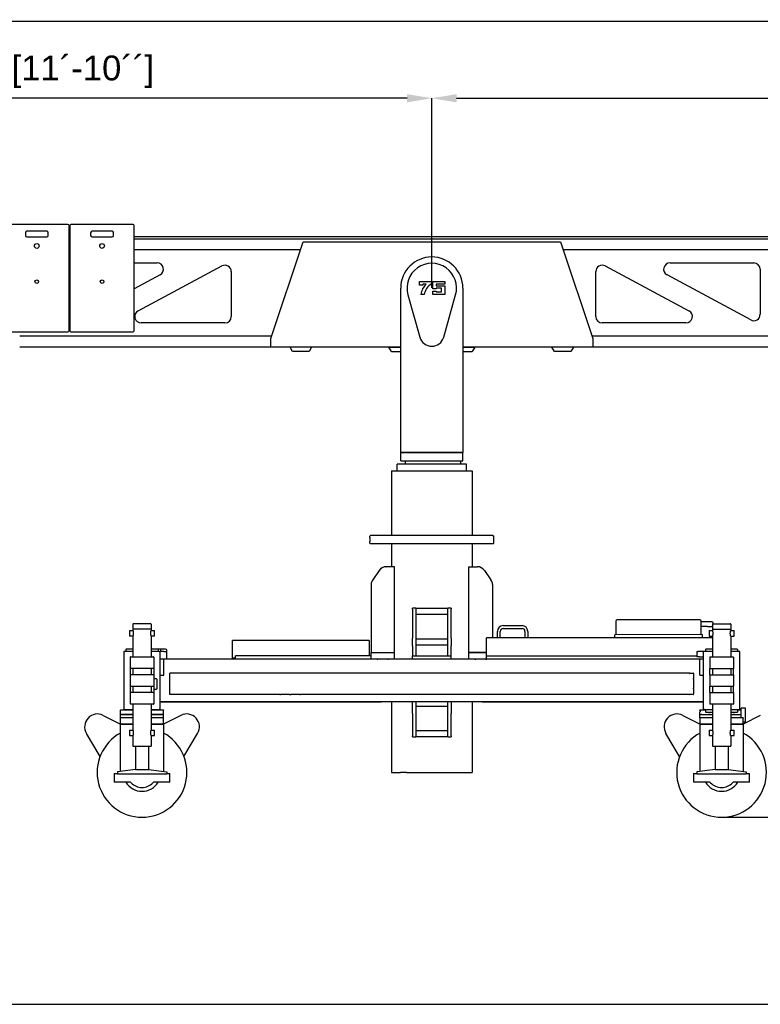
# Model space of a CAD drawing. Header units: millimetres. Extents: x 47009 to 83985, y -19576 to 31053.
# Tile 17 of 30: x 76479 to 79929, y -2767 to 1818. Entities that reach past the tile are written whole.
import ezdxf

# ---------------------------------------------------------------- set-up
doc = ezdxf.new("R2010")
doc.units = ezdxf.units.MM
doc.header["$LTSCALE"] = 50
doc.layers.add('AM_5', color=3, linetype='Continuous', lineweight=25)
doc.styles.add('Aktuální-ISO', font='arial.ttf')
doc.styles.get("Standard").update_dxf_attribs({"font": 'txt.shx'})
doc.dimstyles.new('AM_ISO$0', dxfattribs={"dimtxt": 3.5, "dimasz": 3.5, "dimexe": 1, "dimexo": 1, "dimgap": 1.5, "dimtad": 1, "dimdsep": 46, "dimtxsty": 'Standard', "dimcen": 0, "dimclrd": 256, "dimclre": 256, "dimclrt": 2, "dimadec": 0, "dimazin": 2, "dimtp": 0.1, "dimtm": 0.1, "dimtfac": 0.71, "dimtdec": 3, "dimtmove": 0, "dimatfit": 3, "dimfxl": 1, "dimlwd": -1, "dimlwe": -1, "dimarcsym": 1})

# ---------------------------------------------------------------- blocks, each defined once
blk = doc.blocks.new('*D155')
at = {"layer": 'AM_5', "linetype": 'ByBlock', "transparency": 16777216}
for p, q in [((78398.7, 569.2), (78398.7, 1453.5)), ((78514.2, 1452.5), (83083.2, 1452.5)), ((83198.7, 932.9), (83198.7, 1453.5))]:
    blk.add_line(p, q, dxfattribs=at)
at = {"layer": 'AM_5', "transparency": 16777216}
for points in [[(78514.2, 1471.7), (78514.2, 1433.2), (78398.7, 1452.5)], [(83083.2, 1471.7), (83083.2, 1433.2), (83198.7, 1452.5)]]:
    blk.add_solid(points, dxfattribs=at)
at = {"layer": 'Defpoints', "color": 0, "transparency": 16777216}
for p in [(83198.7, 1452.5), (83198.7, 931.9), (78398.7, 568.2)]:
    blk.add_point(p, dxfattribs=at)
at = {"layer": 'AM_5', "color": 2, "transparency": 16777216, "insert": (80798.7, 1576), "char_height": 115.5, "attachment_point": 5, "style": 'Aktuální-ISO'}
blk.add_mtext('4,8 [15´-9´´]', dxfattribs=at)
blk = doc.blocks.new('*D156')
at = {"layer": 'AM_5', "linetype": 'ByBlock', "transparency": 16777216}
for p, q in [((74787.9, -193.4), (74787.9, 1453.5)), ((78283.2, 1452.5), (74903.4, 1452.5)), ((78398.7, 569.2), (78398.7, 1453.5))]:
    blk.add_line(p, q, dxfattribs=at)
at = {"layer": 'AM_5', "transparency": 16777216}
for points in [[(74903.4, 1471.7), (74903.4, 1433.2), (74787.9, 1452.5)], [(78283.2, 1471.7), (78283.2, 1433.2), (78398.7, 1452.5)]]:
    blk.add_solid(points, dxfattribs=at)
at = {"layer": 'Defpoints', "color": 0, "transparency": 16777216}
for p in [(74787.9, 1452.5), (78398.7, 568.2), (74787.9, -194.4)]:
    blk.add_point(p, dxfattribs=at)
at = {"layer": 'AM_5', "color": 2, "transparency": 16777216, "insert": (76593.3, 1576), "char_height": 115.5, "attachment_point": 5, "style": 'Aktuální-ISO'}
blk.add_mtext('3,61 [11´-10´´]', dxfattribs=at)
blk = doc.blocks.new('*D157')
at = {"layer": 'AM_5', "linetype": 'ByBlock', "transparency": 16777216}
for p, q in [((74787.9, -193.4), (74787.9, 1812.6)), ((74903.4, 1811.6), (83083.2, 1811.6)), ((83198.7, 932.9), (83198.7, 1812.6))]:
    blk.add_line(p, q, dxfattribs=at)
at = {"layer": 'AM_5', "transparency": 16777216}
for points in [[(74903.4, 1830.8), (74903.4, 1792.3), (74787.9, 1811.6)], [(83083.2, 1830.8), (83083.2, 1792.3), (83198.7, 1811.6)]]:
    blk.add_solid(points, dxfattribs=at)
at = {"layer": 'Defpoints', "color": 0, "transparency": 16777216}
for p in [(83198.7, 1811.6), (83198.7, 931.9), (74787.9, -194.4)]:
    blk.add_point(p, dxfattribs=at)
at = {"layer": 'AM_5', "color": 2, "transparency": 16777216, "insert": (78993.3, 1935.1), "char_height": 115.5, "attachment_point": 5, "style": 'Aktuální-ISO'}
blk.add_mtext('8,41 [27´-7´´]', dxfattribs=at)
blk = doc.blocks.new('*D158')
at = {"layer": 'AM_5', "linetype": 'ByBlock', "transparency": 16777216}
for p, q in [((83101.1, 1030.5), (83756.8, 1030.5)), ((83755.8, -1780.8), (83755.8, 915)), ((79749.7, -1896.3), (83756.8, -1896.3))]:
    blk.add_line(p, q, dxfattribs=at)
at = {"layer": 'AM_5', "transparency": 16777216}
for points in [[(83736.6, 915), (83775.1, 915), (83755.8, 1030.5)], [(83736.6, -1780.8), (83775.1, -1780.8), (83755.8, -1896.3)]]:
    blk.add_solid(points, dxfattribs=at)
at = {"layer": 'Defpoints', "color": 0, "transparency": 16777216}
for p in [(83100.1, 1030.5), (83755.8, 1030.5), (79748.7, -1896.3)]:
    blk.add_point(p, dxfattribs=at)
at = {"layer": 'AM_5', "color": 2, "transparency": 16777216, "insert": (83632.3, -432.9), "char_height": 115.5, "attachment_point": 5, "rotation": 90, "style": 'Aktuální-ISO'}
blk.add_mtext('2,93 [9´-8´´]', dxfattribs=at)

msp = doc.modelspace()

# ---------------------------------------------------------------- linework, layer by layer
at = {"color": 253}
for p, q in [((76703.5, 864.358), (76413.5, 864.358)), ((76505, 825.858), (76505, 813.858)), ((76605, 832.858), (76512, 832.858)), ((76612, 813.858), (76612, 825.858)), ((76708.5, 369.358), (76708.5, 859.358)), ((76712.5, 859.358), (76712.5, 369.358)), ((77007.5, 864.358), (76717.5, 864.358)), ((76809, 825.858), (76809, 813.858)), ((76909, 832.858), (76816, 832.858)), ((76916, 813.858), (76916, 825.858)), ((77012.5, 369.358), (77012.5, 859.358)), ((76512, 806.858), (76605, 806.858)), ((76816, 806.858), (76909, 806.858)), ((77012.5, 808.358), (77023.68, 808.358)), ((77012.5, 798.358), (82748.68, 798.358)), ((77012.5, 798.358), (82834.579, 798.358)), ((77023.68, 808.358), (77073.68, 808.358)), ((77073.68, 808.358), (77123.68, 808.358)), ((77123.68, 808.358), (77173.68, 808.358)), ((77173.68, 808.358), (77223.68, 808.358)), ((77223.68, 808.358), (77273.68, 808.358)), ((77273.68, 808.358), (77323.68, 808.358)), ((77323.68, 808.358), (77373.68, 808.358)), ((77373.68, 808.358), (77423.68, 808.358)), ((77423.68, 808.358), (77473.68, 808.358)), ((77473.68, 808.358), (77523.68, 808.358)), ((77523.68, 808.358), (77573.68, 808.358)), ((77573.68, 808.358), (77623.68, 808.358)), ((77623.68, 808.358), (77673.68, 808.358)), ((77648.68, 333.158), (77798.68, 783.158)), ((77673.68, 808.358), (77723.68, 808.358)), ((77723.68, 808.358), (77773.68, 808.358)), ((77773.68, 808.358), (77823.68, 808.358)), ((77798.68, 783.158), (78998.68, 783.158)), ((77823.68, 808.358), (77873.68, 808.358)), ((77873.68, 808.358), (77923.68, 808.358)), ((77923.68, 808.358), (77973.68, 808.358)), ((77973.68, 808.358), (78023.68, 808.358)), ((78023.68, 808.358), (78073.68, 808.358)), ((78073.68, 808.358), (78123.68, 808.358)), ((78123.68, 808.358), (78173.68, 808.358)), ((78173.68, 808.358), (78223.68, 808.358)), ((78223.68, 808.358), (78273.68, 808.358)), ((78273.68, 808.358), (78323.68, 808.358)), ((78323.68, 808.358), (78373.68, 808.358)), ((78373.68, 808.358), (78423.68, 808.358)), ((78423.68, 808.358), (78473.68, 808.358)), ((78473.68, 808.358), (78523.68, 808.358)), ((78523.68, 808.358), (78573.68, 808.358)), ((78573.68, 808.358), (78623.68, 808.358)), ((78623.68, 808.358), (78673.68, 808.358)), ((78673.68, 808.358), (78723.68, 808.358)), ((78723.68, 808.358), (78773.68, 808.358)), ((78773.68, 808.358), (78823.68, 808.358)), ((78823.68, 808.358), (78873.68, 808.358)), ((78873.68, 808.358), (78923.68, 808.358)), ((78923.68, 808.358), (78973.68, 808.358)), ((78973.68, 808.358), (79023.68, 808.358)), ((78998.68, 783.158), (79148.68, 333.158)), ((79023.68, 808.358), (79073.68, 808.358)), ((79073.68, 808.358), (79123.68, 808.358)), ((79123.68, 808.358), (79173.68, 808.358)), ((79173.68, 808.358), (79223.68, 808.358)), ((79223.68, 808.358), (79273.68, 808.358)), ((79273.68, 808.358), (79323.68, 808.358)), ((79323.68, 808.358), (79373.68, 808.358)), ((79373.68, 808.358), (79423.68, 808.358)), ((79423.68, 808.358), (79473.68, 808.358)), ((79473.68, 808.358), (79523.68, 808.358)), ((79523.68, 808.358), (79573.68, 808.358)), ((79573.68, 808.358), (79623.68, 808.358)), ((79623.68, 808.358), (79673.68, 808.358)), ((79673.68, 808.358), (79723.68, 808.358)), ((79723.68, 808.358), (79773.68, 808.358)), ((79773.68, 808.358), (79823.68, 808.358)), ((79823.68, 808.358), (79873.68, 808.358)), ((79873.68, 808.358), (79923.68, 808.358)), ((79923.68, 808.358), (79973.68, 808.358)), ((77012.5, 747.284), (77786.722, 747.284)), ((79010.638, 747.284), (82748.68, 747.284)), ((77012.5, 685.758), (77118.68, 685.758)), ((77030.494, 462.192), (77420.494, 671.492)), ((77464.68, 645.058), (77464.68, 435.758)), ((79162.68, 435.758), (79162.68, 645.058)), ((79206.866, 671.492), (79596.866, 462.192)), ((79508.68, 685.758), (79898.68, 685.758)), ((79928.68, 655.758), (79928.68, 446.458)), ((77132.866, 629.324), (77012.5, 564.727)), ((78341.627, 598.551), (78396.614, 598.551)), ((78341.627, 582.639), (78341.627, 598.551)), ((78396.614, 598.551), (78396.614, 587.619)), ((78404.224, 598.551), (78459.424, 598.551)), ((78404.224, 564.541), (78404.224, 598.551)), ((78459.424, 598.551), (78459.424, 586.548)), ((79884.494, 420.024), (79494.494, 629.324)), ((78253.68, -196.842), (78253.68, 568.158)), ((78253.68, -196.842), (78253.68, 568.158)), ((78356.807, 582.639), (78341.627, 582.639)), ((78371.899, 586.547), (78356.807, 586.547)), ((78356.807, 586.547), (78356.807, 582.639)), ((78419.404, 564.541), (78404.224, 564.541)), ((78404.224, 554.538), (78419.404, 554.538)), ((78404.224, 538.533), (78404.224, 554.538)), ((78419.404, 586.548), (78419.404, 578.545)), ((78459.424, 586.548), (78419.404, 586.548)), ((78419.404, 578.545), (78459.424, 578.545)), ((78419.404, 568.542), (78419.404, 564.541)), ((78444.244, 568.542), (78419.404, 568.542)), ((78419.404, 554.538), (78419.404, 550.537)), ((78419.404, 550.537), (78444.244, 550.537)), ((78444.244, 550.537), (78444.244, 568.542)), ((78459.424, 578.545), (78459.424, 538.533)), ((78543.68, 568.158), (78543.68, -137.842)), ((78543.68, 568.158), (78543.68, -137.842)), ((78287.544, 536.707), (78343.353, 339.5)), ((78362.431, 538.56), (78347.062, 538.56)), ((78459.424, 538.533), (78404.224, 538.533)), ((78454.007, 339.5), (78509.815, 536.707)), ((77434.68, 405.758), (77044.68, 405.758)), ((79582.68, 405.758), (79192.68, 405.758)), ((76413.5, 364.358), (76703.5, 364.358)), ((77652.371, 344.231), (76478.68, 344.231)), ((76717.5, 364.358), (77007.5, 364.358)), ((77648.68, 293.158), (77648.68, 333.158)), ((82748.68, 344.231), (79145.087, 344.231)), ((79148.68, 333.158), (79148.68, 293.158)), ((77648.68, 293.158), (76478.68, 293.158)), ((77738.68, 293.158), (76478.68, 293.158)), ((78253.68, 293.158), (77648.68, 293.158)), ((77750.227, 273.158), (77738.68, 293.158)), ((77838.68, 293.158), (77738.68, 293.158)), ((77838.68, 293.158), (77827.133, 273.158)), ((78198.68, 293.158), (77838.68, 293.158)), ((78210.227, 273.158), (78198.68, 293.158)), ((78198.68, 293.158), (78253.68, 293.158)), ((79148.68, 293.158), (78543.68, 293.158)), ((78543.68, 293.158), (78598.68, 293.158)), ((78598.68, 293.158), (78587.133, 273.158)), ((78958.68, 293.158), (78598.68, 293.158)), ((78970.227, 273.158), (78958.68, 293.158)), ((79058.68, 293.158), (78958.68, 293.158)), ((79058.68, 293.158), (79047.133, 273.158)), ((79993.359, 293.158), (79058.68, 293.158)), ((79993.359, 293.158), (79148.68, 293.158)), ((77827.133, 273.158), (77750.227, 273.158)), ((78210.227, 273.158), (78253.68, 273.158)), ((78543.68, 273.158), (78587.133, 273.158)), ((79047.133, 273.158), (78970.227, 273.158)), ((78543.68, -137.842), (78543.68, -196.842)), ((78543.68, -137.842), (78543.68, -196.842)), ((78253.68, -196.842), (78543.68, -196.842)), ((78253.68, -236.842), (78253.68, -196.842)), ((78543.68, -196.842), (78253.68, -196.842)), ((78543.68, -196.842), (78253.68, -196.842)), ((78543.68, -236.842), (78543.68, -196.842)), ((78559.68, -252.342), (78237.68, -252.342)), ((78237.68, -282.342), (78237.68, -252.342)), ((78253.68, -236.842), (78543.68, -236.842)), ((78274.18, -236.842), (78274.18, -251.842)), ((78274.18, -236.842), (78274.18, -251.842)), ((78533.656, -251.842), (78522.378, -251.842)), ((78533.656, -251.842), (78533.656, -236.842)), ((78559.68, -282.342), (78559.68, -252.342)), ((78211.18, -282.342), (78586.18, -282.342)), ((78211.18, -282.342), (78211.18, -582.342)), ((78586.18, -282.342), (78586.18, -582.342)), ((78115.18, -582.342), (78110.18, -587.342)), ((78110.18, -593.342), (78110.18, -587.342)), ((78115.18, -582.342), (78682.18, -582.342)), ((78682.18, -582.342), (78687.18, -587.342)), ((78687.18, -593.342), (78687.18, -587.342)), ((78110.18, -620.342), (78110.18, -611.342)), ((78112.18, -622.342), (78110.18, -620.342)), ((78685.18, -622.342), (78112.18, -622.342)), ((78211.18, -622.342), (78211.18, -729.342)), ((78586.18, -622.342), (78586.18, -729.342)), ((78685.18, -622.342), (78687.18, -620.342)), ((78687.18, -620.342), (78687.18, -611.342)), ((78185.18, -729.342), (78185.18, -729.364)), ((78185.18, -729.342), (78186.503, -729.342)), ((78225.68, -729.342), (78186.503, -729.342)), ((78225.68, -1129.342), (78225.68, -729.342)), ((78571.68, -729.342), (78610.857, -729.342)), ((78571.68, -1129.342), (78571.68, -729.342)), ((78610.857, -729.342), (78612.18, -729.342)), ((78612.18, -729.364), (78612.18, -729.342)), ((78153.737, -746.399), (78123.414, -789.705)), ((78643.623, -746.399), (78673.946, -789.705)), ((78116.18, -812.648), (78116.18, -1129.342)), ((78681.18, -812.648), (78681.18, -1060.342)), ((78308.68, -926.403), (78308.68, -922.342)), ((78323.68, -922.342), (78308.68, -922.342)), ((78308.68, -926.403), (78308.68, -1061.378)), ((78323.68, -922.342), (78473.68, -922.342)), ((78323.68, -922.342), (78323.68, -926.403)), ((78323.68, -926.403), (78323.68, -1061.378)), ((78473.68, -952.342), (78323.68, -952.342)), ((78473.68, -926.403), (78473.68, -922.342)), ((78488.68, -922.342), (78473.68, -922.342)), ((78473.68, -1061.378), (78473.68, -926.403)), ((78488.68, -922.342), (78488.68, -926.403)), ((78488.68, -1061.378), (78488.68, -926.403)), ((77006.18, -997.092), (77006.18, -1019.092)), ((77009.18, -994.092), (77088.18, -994.092)), ((77091.18, -997.092), (77091.18, -1019.092)), ((78731.18, -1003.842), (78819.18, -1003.842)), ((79255.578, -983.328), (79255.688, -1046.328)), ((79647.567, -976.643), (79261.567, -977.317)), ((79653.687, -1045.633), (79653.577, -982.633)), ((79683.583, -986.081), (79653.583, -986.133)), ((79683.62, -1007.081), (79653.62, -1007.133)), ((79703.583, -986.046), (79683.583, -986.081)), ((79683.62, -1007.081), (79703.62, -1007.046)), ((79706.18, -997.592), (79706.18, -1019.592)), ((79709.18, -994.592), (79788.18, -994.592)), ((79710.098, -994.592), (79710.095, -992.534)), ((79791.18, -997.592), (79791.18, -1019.592)), ((76990.18, -1026.592), (76990.18, -1051.592)), ((76990.18, -1026.592), (77006.18, -1026.592)), ((76990.18, -1051.592), (76990.18, -1052.092)), ((77006.18, -1052.092), (76990.18, -1052.092)), ((77006.18, -1019.092), (77091.18, -1019.092)), ((77006.18, -1019.092), (77006.18, -1026.592)), ((77006.18, -1019.092), (77091.18, -1019.092)), ((77006.18, -1051.592), (77006.18, -1149.092)), ((77091.18, -1019.092), (77091.18, -1026.592)), ((77091.18, -1026.592), (77107.18, -1026.592)), ((77091.18, -1051.592), (77091.18, -1149.092)), ((77107.18, -1052.092), (77091.18, -1052.092)), ((77107.18, -1051.592), (77107.18, -1026.592)), ((77107.18, -1052.092), (77107.18, -1051.592)), ((78704.68, -1060.342), (78704.68, -1030.342)), ((78717.68, -1060.342), (78717.68, -1030.342)), ((78731.18, -1016.842), (78819.18, -1016.842)), ((78832.68, -1030.342), (78832.68, -1060.342)), ((78845.68, -1030.342), (78845.68, -1060.342)), ((79657.687, -1045.626), (79251.688, -1046.335)), ((79251.712, -1060.426), (79251.688, -1046.335)), ((79657.687, -1045.626), (79657.712, -1060.126)), ((79690.18, -1027.092), (79690.18, -1052.092)), ((79690.18, -1027.092), (79706.18, -1027.092)), ((79690.18, -1052.092), (79706.18, -1052.092)), ((79706.18, -1019.592), (79791.18, -1019.592)), ((79706.18, -1019.592), (79706.18, -1027.092)), ((79706.18, -1019.592), (79791.18, -1019.592)), ((79706.18, -1052.092), (79706.18, -1149.592)), ((79791.18, -1019.592), (79791.18, -1027.092)), ((79791.18, -1027.092), (79807.18, -1027.092)), ((79791.18, -1052.092), (79807.18, -1052.092)), ((79791.18, -1052.092), (79791.18, -1149.592)), ((79807.18, -1052.092), (79807.18, -1027.092)), ((78107.18, -1072.342), (77470.68, -1072.342)), ((77470.68, -1078.342), (77470.68, -1072.342)), ((77470.68, -1155.342), (77470.68, -1078.342)), ((78107.18, -1072.342), (78107.18, -1078.342)), ((78107.18, -1078.342), (78107.18, -1144.342)), ((78308.68, -1097.318), (78308.68, -1061.378)), ((78308.68, -1097.318), (78308.68, -1144.342)), ((78323.68, -1061.378), (78323.68, -1097.318)), ((78323.68, -1064.842), (78473.68, -1064.842)), ((78473.68, -1094.842), (78323.68, -1094.842)), ((78323.68, -1097.318), (78323.68, -1144.342)), ((78473.68, -1097.318), (78473.68, -1061.378)), ((78473.68, -1144.342), (78473.68, -1097.318)), ((78488.68, -1061.378), (78488.68, -1097.318)), ((78488.68, -1144.342), (78488.68, -1097.318)), ((78654.18, -1066.342), (78654.18, -1060.342)), ((79251.712, -1060.342), (78654.18, -1060.342)), ((78654.18, -1159.342), (78654.18, -1066.342)), ((79657.712, -1060.126), (79251.713, -1060.834)), ((79706.18, -1060.342), (79657.497, -1060.342)), ((77006.18, -1124.092), (76963.68, -1124.092)), ((76963.68, -1124.092), (76963.68, -1394.092)), ((76976.68, -1111.342), (76973.68, -1114.342)), ((76973.68, -1114.342), (76973.68, -1122.342)), ((76973.68, -1124.092), (76973.68, -1122.342)), ((76976.68, -1111.342), (77006.18, -1111.342)), ((77091.18, -1111.342), (77120.68, -1111.342)), ((77128.68, -1124.092), (77091.18, -1124.092)), ((77120.68, -1111.342), (77123.68, -1114.342)), ((77130.68, -1113.342), (77122.68, -1113.342)), ((77123.68, -1114.342), (77123.68, -1122.342)), ((77123.68, -1124.092), (77123.68, -1122.342)), ((77128.68, -1124.092), (77133.68, -1124.092)), ((77140.68, -1113.342), (77130.68, -1113.342)), ((77133.68, -1394.092), (77133.68, -1124.092)), ((77135.144, -1124.342), (77133.68, -1124.342)), ((77147.215, -1124.342), (77135.144, -1124.342)), ((77135.68, -1124.342), (77135.68, -1118.342)), ((77158.68, -1113.342), (77140.68, -1113.342)), ((77150.751, -1124.342), (77147.215, -1124.342)), ((77150.751, -1124.342), (77158.68, -1124.342)), ((77158.68, -1124.342), (77163.68, -1124.342)), ((77163.68, -1124.342), (77163.68, -1118.342)), ((77163.68, -1149.342), (77163.68, -1124.342)), ((78116.18, -1144.342), (77483.68, -1144.342)), ((77483.68, -1158.842), (77483.68, -1144.342)), ((78116.18, -1129.342), (78225.68, -1129.342)), ((78116.18, -1159.342), (78116.18, -1129.342)), ((78116.18, -1129.342), (78225.68, -1129.342)), ((78225.68, -1159.342), (78225.68, -1129.342)), ((78308.68, -1144.342), (78323.68, -1144.342)), ((78308.68, -1144.342), (78488.68, -1144.342)), ((78308.68, -1159.342), (78308.68, -1144.342)), ((78473.68, -1144.342), (78488.68, -1144.342)), ((78488.68, -1159.342), (78488.68, -1144.342)), ((78571.68, -1129.342), (78654.18, -1129.342)), ((78571.68, -1159.342), (78571.68, -1129.342)), ((78654.18, -1129.342), (78571.68, -1129.342)), ((79633.68, -1145.342), (78654.18, -1145.342)), ((79633.68, -1124.342), (79638.68, -1124.342)), ((79633.68, -1124.342), (79633.68, -1149.342)), ((79646.609, -1124.342), (79638.68, -1124.342)), ((79650.144, -1124.342), (79646.609, -1124.342)), ((79662.215, -1124.342), (79650.144, -1124.342)), ((79663.68, -1124.342), (79662.215, -1124.342)), ((79663.68, -1124.342), (79663.68, -1124.592)), ((79706.18, -1124.342), (79663.68, -1124.342)), ((79663.68, -1124.592), (79663.68, -1394.592)), ((79676.68, -1111.342), (79673.68, -1114.342)), ((79673.68, -1114.342), (79673.68, -1122.342)), ((79673.68, -1124.342), (79673.68, -1122.342)), ((79676.68, -1111.342), (79706.18, -1111.342)), ((79791.18, -1111.342), (79820.68, -1111.342)), ((79833.68, -1124.342), (79791.18, -1124.342)), ((79820.68, -1111.342), (79823.68, -1114.342)), ((79823.68, -1114.342), (79823.68, -1122.342)), ((79823.68, -1124.342), (79823.68, -1122.342)), ((79833.68, -1124.342), (79833.68, -1124.592)), ((79833.68, -1394.592), (79833.68, -1124.592)), ((76993.716, -1150.092), (76993.716, -1203.092)), ((76994.717, -1149.092), (77102.643, -1149.092)), ((77103.644, -1150.092), (77103.644, -1203.092)), ((77149.68, -1159.342), (77133.68, -1159.342)), ((79647.68, -1159.342), (77149.68, -1159.342)), ((77149.68, -1234.342), (77149.68, -1159.342)), ((77163.68, -1154.342), (77163.68, -1149.342)), ((77163.68, -1159.342), (77163.68, -1154.342)), ((77483.68, -1155.342), (77470.68, -1155.342)), ((77483.68, -1158.842), (77483.68, -1159.342)), ((78488.68, -1159.342), (78308.68, -1159.342)), ((79638.68, -1149.342), (79633.68, -1149.342)), ((79646.609, -1149.342), (79638.68, -1149.342)), ((79646.609, -1149.342), (79650.144, -1149.342)), ((79663.68, -1159.342), (79647.68, -1159.342)), ((79647.68, -1234.342), (79647.68, -1159.342)), ((79650.144, -1149.342), (79662.215, -1149.342)), ((79662.215, -1149.342), (79663.68, -1149.342)), ((79693.716, -1150.592), (79693.716, -1203.592)), ((79694.717, -1149.592), (79802.643, -1149.592)), ((79803.644, -1150.592), (79803.644, -1203.592)), ((76993.716, -1203.092), (76993.716, -1232.592)), ((77103.644, -1232.592), (76993.716, -1232.592)), ((76993.716, -1232.592), (76993.716, -1285.592)), ((77102.643, -1204.092), (76994.717, -1204.092)), ((76994.717, -1231.592), (77102.643, -1231.592)), ((77006.18, -1204.092), (77006.18, -1231.592)), ((77091.18, -1204.092), (77091.18, -1231.592)), ((77103.644, -1203.092), (77103.644, -1232.592)), ((77103.644, -1232.592), (77103.644, -1285.592)), ((77133.68, -1234.342), (77149.68, -1234.342)), ((79598.68, -1224.342), (77178.68, -1224.342)), ((77178.68, -1324.342), (77178.68, -1224.342)), ((79601.18, -1224.342), (79598.68, -1224.342)), ((79598.68, -1227.342), (79601.18, -1227.342)), ((79601.18, -1227.342), (79601.18, -1224.342)), ((79601.18, -1224.342), (79616.18, -1224.342)), ((79618.68, -1224.342), (79616.18, -1224.342)), ((79616.18, -1224.342), (79616.18, -1227.342)), ((79616.18, -1227.342), (79618.68, -1227.342)), ((79618.68, -1227.342), (79618.68, -1224.342)), ((79618.68, -1227.342), (79618.68, -1250.342)), ((79647.68, -1234.342), (79663.68, -1234.342)), ((79693.716, -1233.092), (79693.716, -1203.592)), ((79693.716, -1233.092), (79693.716, -1286.092)), ((79802.643, -1204.592), (79694.717, -1204.592)), ((79694.717, -1232.092), (79802.643, -1232.092)), ((79706.18, -1204.592), (79706.18, -1232.092)), ((79791.18, -1204.592), (79791.18, -1232.092)), ((79803.644, -1233.092), (79803.644, -1203.592)), ((79803.644, -1233.092), (79803.644, -1286.092)), ((77115.68, -1251.092), (77103.644, -1251.092)), ((77115.68, -1251.092), (77118.68, -1254.092)), ((77118.68, -1296.092), (77118.68, -1254.092)), ((79618.68, -1253.342), (79618.68, -1250.342)), ((79618.68, -1253.342), (79618.68, -1295.342)), ((76993.716, -1285.592), (76993.716, -1315.092)), ((76993.716, -1315.092), (76993.716, -1368.092)), ((77102.643, -1286.592), (76994.717, -1286.592)), ((76994.717, -1314.092), (77102.643, -1314.092)), ((77006.18, -1286.592), (77006.18, -1314.092)), ((77091.18, -1286.592), (77091.18, -1314.092)), ((77103.644, -1285.592), (77103.644, -1315.092)), ((77103.644, -1299.092), (77115.68, -1299.092)), ((77103.644, -1315.092), (77103.644, -1368.092)), ((77118.68, -1296.092), (77115.68, -1299.092)), ((77690.68, -1324.342), (77178.68, -1324.342)), ((77690.68, -1324.342), (77693.68, -1324.342)), ((77735.68, -1324.342), (77693.68, -1324.342)), ((77735.68, -1324.342), (77738.68, -1324.342)), ((77738.68, -1324.342), (77741.68, -1324.342)), ((77783.68, -1324.342), (77741.68, -1324.342)), ((77783.68, -1324.342), (77786.68, -1324.342)), ((79598.68, -1324.342), (77786.68, -1324.342)), ((79598.68, -1324.342), (79601.18, -1324.342)), ((79616.18, -1324.342), (79601.18, -1324.342)), ((79616.18, -1324.342), (79618.68, -1324.342)), ((79618.68, -1298.342), (79618.68, -1295.342)), ((79618.68, -1298.342), (79618.68, -1321.342)), ((79618.68, -1324.342), (79618.68, -1321.342)), ((79693.716, -1315.592), (79693.716, -1286.092)), ((79693.716, -1315.592), (79693.716, -1368.592)), ((79802.643, -1287.092), (79694.717, -1287.092)), ((79694.717, -1314.592), (79802.643, -1314.592)), ((79706.18, -1287.092), (79706.18, -1314.592)), ((79791.18, -1287.092), (79791.18, -1314.592)), ((79803.644, -1315.592), (79803.644, -1286.092)), ((79803.644, -1315.592), (79803.644, -1368.592)), ((77102.643, -1369.092), (76994.717, -1369.092)), ((77006.18, -1369.092), (77006.18, -1490.592)), ((77091.18, -1369.092), (77091.18, -1490.592)), ((79663.68, -1359.342), (77133.68, -1359.342)), ((77133.68, -1359.342), (78163.68, -1359.342)), ((78211.18, -1359.342), (78211.18, -1687.842)), ((78308.68, -1377.77), (78308.68, -1359.342)), ((78323.68, -1359.342), (78323.68, -1377.77)), ((78473.68, -1377.77), (78473.68, -1359.342)), ((78488.68, -1359.342), (78488.68, -1377.77)), ((78586.18, -1359.342), (78586.18, -1687.842)), ((78633.68, -1359.342), (79663.68, -1359.342)), ((79802.643, -1369.592), (79694.717, -1369.592)), ((79706.18, -1369.592), (79706.18, -1491.092)), ((79791.18, -1369.592), (79791.18, -1491.092)), ((76949.18, -1396.342), (76948.18, -1397.342)), ((76948.18, -1417.342), (76948.18, -1397.342)), ((77006.18, -1417.342), (76948.18, -1417.342)), ((76948.18, -1432.342), (76948.18, -1417.342)), ((76948.18, -1417.342), (77006.18, -1417.342)), ((76949.18, -1396.342), (76954.05, -1396.342)), ((76954.05, -1396.342), (76990.195, -1396.342)), ((76963.68, -1394.092), (77006.18, -1394.092)), ((76990.195, -1396.342), (77006.18, -1396.342)), ((77091.18, -1394.092), (77128.68, -1394.092)), ((77091.18, -1396.342), (77107.165, -1396.342)), ((77149.18, -1417.342), (77091.18, -1417.342)), ((77091.18, -1417.342), (77149.18, -1417.342)), ((77107.165, -1396.342), (77143.31, -1396.342)), ((77133.68, -1394.092), (77128.68, -1394.092)), ((77143.31, -1396.342), (77148.18, -1396.342)), ((77148.18, -1396.342), (77149.18, -1397.342)), ((77149.18, -1399.019), (77149.18, -1397.342)), ((77149.18, -1417.342), (77149.18, -1405.666)), ((77149.18, -1432.342), (77149.18, -1417.342)), ((78308.68, -1413.003), (78308.68, -1377.77)), ((78308.68, -1413.003), (78308.68, -1517.576)), ((78323.68, -1377.77), (78323.68, -1413.003)), ((78473.68, -1379.842), (78323.68, -1379.842)), ((78323.68, -1413.003), (78323.68, -1517.576)), ((78473.68, -1413.003), (78473.68, -1377.77)), ((78473.68, -1517.576), (78473.68, -1413.003)), ((78488.68, -1377.77), (78488.68, -1413.003)), ((78488.68, -1517.576), (78488.68, -1413.003)), ((79649.18, -1396.342), (79648.18, -1397.342)), ((79648.18, -1399.019), (79648.18, -1397.342)), ((79648.18, -1417.342), (79648.18, -1405.666)), ((79648.18, -1417.342), (79650.18, -1417.342)), ((79648.18, -1432.342), (79648.18, -1419.342)), ((79649.18, -1396.342), (79654.05, -1396.342)), ((79650.18, -1417.342), (79653.877, -1417.342)), ((79653.877, -1417.342), (79656.269, -1417.342)), ((79654.05, -1396.342), (79673.68, -1396.342)), ((79656.269, -1417.342), (79687.696, -1417.342)), ((79668.68, -1394.592), (79663.68, -1394.592)), ((79668.68, -1394.592), (79706.18, -1394.592)), ((79673.68, -1396.342), (79673.68, -1394.592)), ((79673.68, -1396.342), (79673.68, -1406.342)), ((79673.68, -1406.342), (79706.18, -1406.342)), ((79687.696, -1417.342), (79693.959, -1417.342)), ((79693.959, -1417.342), (79706.18, -1417.342)), ((79791.18, -1394.592), (79833.68, -1394.592)), ((79791.18, -1406.342), (79823.68, -1406.342)), ((79791.18, -1417.342), (79803.401, -1417.342)), ((79803.401, -1417.342), (79809.664, -1417.342)), ((79809.664, -1417.342), (79840.68, -1417.342)), ((79823.68, -1396.342), (79823.68, -1394.592)), ((79823.68, -1396.342), (79823.68, -1406.342)), ((79823.68, -1396.342), (79840.68, -1396.342)), ((79860.68, -1387.342), (79840.68, -1387.342)), ((79840.68, -1432.342), (79840.68, -1387.342)), ((79860.68, -1452.342), (79860.68, -1387.342)), ((76868.156, -1421.659), (76948.68, -1462.342)), ((76940.897, -1458.105), (76948.68, -1459.96)), ((76948.18, -1432.342), (76950.68, -1432.342)), ((76948.68, -1434.342), (76948.68, -1432.342)), ((76948.68, -1462.342), (76948.68, -1434.342)), ((77006.18, -1462.342), (76948.68, -1462.342)), ((76948.68, -1462.342), (77006.18, -1462.342)), ((76948.68, -1682.251), (76948.68, -1462.342)), ((77006.18, -1432.342), (76950.68, -1432.342)), ((77146.68, -1432.342), (77091.18, -1432.342)), ((77148.68, -1462.342), (77091.18, -1462.342)), ((77091.18, -1462.342), (77148.68, -1462.342)), ((77146.68, -1432.342), (77149.18, -1432.342)), ((77229.204, -1421.659), (77148.68, -1462.342)), ((77148.68, -1462.342), (77148.68, -1434.342)), ((77148.68, -1462.342), (77148.68, -1682.251)), ((79568.156, -1421.659), (79648.68, -1462.342)), ((79648.18, -1432.342), (79650.68, -1432.342)), ((79648.68, -1462.342), (79648.68, -1434.342)), ((79706.18, -1462.342), (79648.68, -1462.342)), ((79648.68, -1462.342), (79706.18, -1462.342)), ((79648.68, -1682.751), (79648.68, -1462.342)), ((79706.18, -1432.342), (79650.68, -1432.342)), ((79846.68, -1432.342), (79791.18, -1432.342)), ((79848.68, -1462.342), (79791.18, -1462.342)), ((79791.18, -1462.342), (79848.68, -1462.342)), ((79848.68, -1432.342), (79846.68, -1432.342)), ((79929.204, -1421.659), (79848.68, -1462.342)), ((79848.68, -1432.342), (79848.68, -1434.342)), ((79848.68, -1462.342), (79848.68, -1434.342)), ((79848.68, -1452.342), (79860.68, -1452.342)), ((79848.68, -1462.342), (79848.68, -1682.751)), ((76853.301, -1613.126), (76789.528, -1505.878)), ((76990.18, -1490.592), (76990.18, -1515.592)), ((76990.18, -1490.592), (77006.18, -1490.592)), ((77091.18, -1490.592), (77107.18, -1490.592)), ((77107.18, -1515.592), (77107.18, -1490.592)), ((77244.059, -1613.126), (77307.832, -1505.878)), ((78323.68, -1492.342), (78473.68, -1492.342)), ((79553.301, -1613.126), (79489.528, -1505.878)), ((79690.18, -1491.092), (79690.18, -1516.092)), ((79690.18, -1491.092), (79706.18, -1491.092)), ((79791.18, -1491.092), (79807.18, -1491.092)), ((79807.18, -1516.092), (79807.18, -1491.092)), ((76990.18, -1515.592), (77006.18, -1515.592)), ((77006.18, -1515.592), (77006.18, -1565.092)), ((77091.18, -1515.592), (77107.18, -1515.592)), ((77091.18, -1515.592), (77091.18, -1565.092)), ((78308.68, -1522.342), (78308.68, -1517.576)), ((78308.68, -1522.342), (78323.68, -1522.342)), ((78323.68, -1517.576), (78323.68, -1522.338)), ((78323.68, -1522.342), (78323.68, -1522.338)), ((78473.68, -1522.342), (78323.68, -1522.342)), ((78473.68, -1522.338), (78473.68, -1517.576)), ((78473.68, -1522.338), (78473.68, -1522.342)), ((78473.68, -1522.342), (78488.68, -1522.342)), ((78488.68, -1517.576), (78488.68, -1522.342)), ((79690.18, -1516.092), (79706.18, -1516.092)), ((79706.18, -1516.092), (79706.18, -1565.592)), ((79791.18, -1516.092), (79807.18, -1516.092)), ((79791.18, -1516.092), (79791.18, -1565.592)), ((77006.18, -1565.092), (77091.18, -1565.092)), ((77018.68, -1565.092), (77018.68, -1673.656)), ((77078.68, -1565.092), (77078.68, -1673.656)), ((79706.18, -1565.592), (79791.18, -1565.592)), ((79718.68, -1565.592), (79718.68, -1674.156)), ((79778.68, -1565.592), (79778.68, -1674.156)), ((76918.68, -1692.342), (76923.68, -1692.342)), ((76918.68, -1692.342), (76918.68, -1732.342)), ((76923.68, -1692.342), (76933.68, -1692.342)), ((77018.68, -1673.656), (76933.68, -1684.092)), ((76933.68, -1684.092), (76933.68, -1694.092)), ((76933.68, -1694.092), (77163.68, -1694.092)), ((77018.68, -1673.656), (77078.68, -1673.656)), ((77078.68, -1673.656), (77163.68, -1684.092)), ((77163.68, -1684.092), (77163.68, -1694.092)), ((77163.68, -1692.342), (77173.68, -1692.342)), ((77173.68, -1692.342), (77178.68, -1692.342)), ((77178.68, -1732.342), (77178.68, -1692.342)), ((78211.18, -1687.842), (78252.712, -1687.842)), ((78257.691, -1687.842), (78252.712, -1687.842)), ((78280.996, -1687.842), (78257.691, -1687.842)), ((78280.996, -1687.842), (78586.18, -1687.842)), ((79618.68, -1692.342), (79623.68, -1692.342)), ((79618.68, -1692.342), (79618.68, -1732.342)), ((79623.68, -1692.342), (79633.68, -1692.342)), ((79718.68, -1674.156), (79633.68, -1684.592)), ((79633.68, -1684.592), (79633.68, -1694.592)), ((79633.68, -1694.592), (79863.68, -1694.592)), ((79718.68, -1674.156), (79778.68, -1674.156)), ((79778.68, -1674.156), (79863.68, -1684.592)), ((79863.68, -1684.592), (79863.68, -1694.592)), ((79863.68, -1692.342), (79873.68, -1692.342)), ((79873.68, -1692.342), (79878.68, -1692.342)), ((79878.68, -1732.342), (79878.68, -1692.342)), ((76923.68, -1732.342), (76918.68, -1732.342)), ((76990.585, -1732.342), (76923.68, -1732.342)), ((77173.68, -1732.342), (77106.775, -1732.342)), ((77178.68, -1732.342), (77173.68, -1732.342)), ((79623.68, -1732.342), (79618.68, -1732.342)), ((79690.585, -1732.342), (79623.68, -1732.342)), ((79873.68, -1732.342), (79806.775, -1732.342)), ((79878.68, -1732.342), (79873.68, -1732.342))]:
    msp.add_line(p, q, dxfattribs=at)
msp.add_lwpolyline([(83985.415, -2767.26), (83985.415, 4232.74), (74085.415, 4232.74), (74085.415, -2767.26)], close=True)
for centre, radius in [((76558.5, 764.358), 11), ((76862.5, 764.358), 11), ((76558.5, 598.358), 8.5), ((76862.5, 598.358), 8.5)]:
    msp.add_circle(centre, radius, dxfattribs=at)
for centre, radius, start, end in [((76512, 825.858), 7, 90, 180), ((76605, 825.858), 7, 0, 90), ((76703.5, 859.358), 5, 0, 90), ((76717.5, 859.358), 5, 90, 180), ((76816, 825.858), 7, 90, 180), ((76909, 825.858), 7, 0, 90), ((77007.5, 859.358), 5, 0, 90), ((76512, 813.858), 7, 180, 270), ((76605, 813.858), 7, 270, 0), ((76816, 813.858), 7, 180, 270), ((76909, 813.858), 7, 270, 0), ((78398.68, 568.158), 145, 0, 180), ((78398.68, 568.158), 145, 0, 180), ((77118.68, 655.758), 30, 298.220973, 90), ((77434.68, 645.058), 30, 0, 118.220973), ((78398.68, 568.158), 115.5, 344.198796, 195.801204), ((79192.68, 645.058), 30, 61.779027, 180), ((79508.68, 655.758), 30, 90, 241.779027), ((79898.68, 655.758), 30, 0, 90), ((78440.397, 520.674), 95.033, 136.118928, 169.151894), ((78440.397, 520.674), 79.992, 123.185189, 167.079643), ((77044.68, 435.758), 30, 118.220973, 270), ((79582.68, 435.758), 30, 270, 61.779027), ((77434.68, 435.758), 30, 270, 0), ((79192.68, 435.758), 30, 180, 270), ((79898.68, 446.458), 30, 241.779027, 0), ((76703.5, 369.358), 5, 270, 0), ((76717.5, 369.358), 5, 180, 270), ((77007.5, 369.358), 5, 270, 0), ((78398.68, 355.158), 57.5, 195.801204, 344.198796), ((76593.68, 292.358), 20, 0, 2.292202), ((78186.503, -769.342), 40, 90, 145), ((78610.857, -769.342), 40, 35, 90), ((78156.18, -812.648), 40, 145, 180), ((78641.18, -812.648), 40, 0, 35), ((77009.18, -997.092), 3, 90, 180), ((77088.18, -997.092), 3, 0, 90), ((78731.18, -1030.342), 26.5, 90, 180), ((78819.18, -1030.342), 26.5, 0, 90), ((79261.578, -983.317), 6, 90.1, 180.1), ((79647.577, -982.643), 6, 0.1, 90.1), ((79703.595, -992.546), 6.5, 0.1, 90.1), ((79703.609, -1000.546), 6.5, 270.1, 293.303218), ((79709.18, -997.592), 3, 90, 180), ((79788.18, -997.592), 3, 0, 90), ((78731.18, -1030.342), 13.5, 90, 180), ((78819.18, -1030.342), 13.5, 0, 90), ((77130.68, -1118.342), 5, 0, 90), ((77158.68, -1118.342), 5, 0, 90), ((76841.099, -1475.212), 60, 63.195772, 210.737244), ((77256.261, -1475.212), 60, 329.262756, 116.804228), ((79541.099, -1475.212), 60, 63.195772, 210.737244), ((79650.18, -1419.342), 2, 90, 180), ((76943.215, -1448.378), 10, 243.195772, 256.597886), ((76950.68, -1434.342), 2, 90, 180), ((77146.68, -1434.342), 2, 0, 90), ((79650.68, -1434.342), 2, 90, 180), ((79846.68, -1434.342), 2, 0, 90), ((77048.68, -1687.342), 209, 118.585451, 61.414549), ((79748.68, -1687.342), 209, 118.585451, 61.414549), ((77048.68, -1687.342), 88, 210.754704, 329.245296), ((76990.585, -1742.342), 10, 43.432537, 90), ((77048.68, -1687.342), 70, 223.432537, 316.567463), ((77106.775, -1742.342), 10, 90, 136.567463), ((79748.68, -1687.342), 88, 210.754704, 329.245296), ((79690.585, -1742.342), 10, 43.432537, 90), ((79748.68, -1687.342), 70, 223.432537, 316.567463), ((79806.775, -1742.342), 10, 90, 136.567463)]:
    msp.add_arc(centre, radius, start, end, dxfattribs=at)
for points, knots in [([(78110.18, -593.342), (78110.18, -593.342), (78110.187, -593.568), (78110.214, -594.487), (78110.233, -595.179), (78110.268, -596.777), (78110.287, -597.789), (78110.313, -600.007), (78110.32, -601.212), (78110.32, -603.473), (78110.313, -604.678), (78110.287, -606.895), (78110.268, -607.907), (78110.233, -609.505), (78110.214, -610.198), (78110.187, -611.116), (78110.18, -611.342), (78110.18, -611.342)], [1.35616646, 1.35616646, 1.35616646, 1.35616646, 1.69520807, 1.69520807, 2.03424968, 2.03424968, 2.3732913, 2.3732913, 2.71233292, 2.71233292, 3.05137454, 3.05137454, 3.39041617, 3.39041617, 3.72945778, 3.72945778, 4.06849939, 4.06849939, 4.06849939, 4.06849939]), ([(78687.18, -611.342), (78687.18, -611.342), (78687.173, -611.116), (78687.146, -610.198), (78687.127, -609.505), (78687.092, -607.907), (78687.073, -606.895), (78687.047, -604.678), (78687.04, -603.473), (78687.04, -601.212), (78687.047, -600.007), (78687.073, -597.789), (78687.092, -596.777), (78687.127, -595.179), (78687.146, -594.487), (78687.173, -593.568), (78687.18, -593.342), (78687.18, -593.342)], [1.35616646, 1.35616646, 1.35616646, 1.35616646, 1.69520807, 1.69520807, 2.03424968, 2.03424968, 2.3732913, 2.3732913, 2.71233292, 2.71233292, 3.05137454, 3.05137454, 3.39041617, 3.39041617, 3.72945778, 3.72945778, 4.06849939, 4.06849939, 4.06849939, 4.06849939]), ([(77006.18, -1026.592), (77006.18, -1026.592), (77006.277, -1026.91), (77006.626, -1028.189), (77006.874, -1029.149), (77007.344, -1031.358), (77007.597, -1032.758), (77007.958, -1035.834), (77008.06, -1037.512), (77008.06, -1039.092)], [5.68676911, 5.68676911, 5.68676911, 5.68676911, 6.16060155, 6.16060155, 6.63443398, 6.63443398, 7.1083964, 7.1083964, 7.58235882, 7.58235882, 7.58235882, 7.58235882]), ([(77008.06, -1039.092), (77008.06, -1040.672), (77007.958, -1042.351), (77007.597, -1045.427), (77007.344, -1046.826), (77006.874, -1049.036), (77006.626, -1049.996), (77006.277, -1051.275), (77006.18, -1051.592), (77006.18, -1051.592)], [0, 0, 0, 0, 0.47396242, 0.47396242, 0.94792484, 0.94792484, 1.42175727, 1.42175727, 1.8955897, 1.8955897, 1.8955897, 1.8955897]), ([(77089.3, -1039.092), (77089.3, -1037.512), (77089.402, -1035.834), (77089.763, -1032.758), (77090.016, -1031.358), (77090.486, -1029.149), (77090.734, -1028.189), (77091.083, -1026.91), (77091.18, -1026.592), (77091.18, -1026.592)], [0, 0, 0, 0, 0.47396242, 0.47396242, 0.94792484, 0.94792484, 1.42175727, 1.42175727, 1.8955897, 1.8955897, 1.8955897, 1.8955897]), ([(77091.18, -1051.592), (77091.18, -1051.592), (77091.083, -1051.275), (77090.734, -1049.996), (77090.486, -1049.036), (77090.016, -1046.826), (77089.763, -1045.427), (77089.402, -1042.351), (77089.3, -1040.672), (77089.3, -1039.092)], [5.68676911, 5.68676911, 5.68676911, 5.68676911, 6.16060155, 6.16060155, 6.63443398, 6.63443398, 7.1083964, 7.1083964, 7.58235882, 7.58235882, 7.58235882, 7.58235882]), ([(79706.18, -1027.092), (79706.18, -1027.092), (79706.277, -1027.41), (79706.626, -1028.689), (79706.874, -1029.649), (79707.344, -1031.858), (79707.597, -1033.258), (79707.958, -1036.334), (79708.06, -1038.012), (79708.06, -1039.592)], [5.68676911, 5.68676911, 5.68676911, 5.68676911, 6.16060155, 6.16060155, 6.63443398, 6.63443398, 7.1083964, 7.1083964, 7.58235882, 7.58235882, 7.58235882, 7.58235882]), ([(79708.06, -1039.592), (79708.06, -1041.172), (79707.958, -1042.851), (79707.597, -1045.927), (79707.344, -1047.326), (79706.874, -1049.536), (79706.626, -1050.496), (79706.277, -1051.775), (79706.18, -1052.092), (79706.18, -1052.092)], [0, 0, 0, 0, 0.47396242, 0.47396242, 0.94792484, 0.94792484, 1.42175727, 1.42175727, 1.8955897, 1.8955897, 1.8955897, 1.8955897]), ([(79789.3, -1039.592), (79789.3, -1038.012), (79789.402, -1036.334), (79789.763, -1033.258), (79790.016, -1031.858), (79790.486, -1029.649), (79790.734, -1028.689), (79791.083, -1027.41), (79791.18, -1027.092), (79791.18, -1027.092)], [0, 0, 0, 0, 0.47396242, 0.47396242, 0.94792484, 0.94792484, 1.42175727, 1.42175727, 1.8955897, 1.8955897, 1.8955897, 1.8955897]), ([(79791.18, -1052.092), (79791.18, -1052.092), (79791.083, -1051.775), (79790.734, -1050.496), (79790.486, -1049.536), (79790.016, -1047.326), (79789.763, -1045.927), (79789.402, -1042.851), (79789.3, -1041.172), (79789.3, -1039.592)], [5.68676911, 5.68676911, 5.68676911, 5.68676911, 6.16060155, 6.16060155, 6.63443398, 6.63443398, 7.1083964, 7.1083964, 7.58235882, 7.58235882, 7.58235882, 7.58235882]), ([(77149.18, -1405.666), (77149.18, -1405.666), (77149.177, -1405.582), (77149.167, -1405.243), (77149.159, -1404.988), (77149.146, -1404.397), (77149.138, -1404.024), (77149.128, -1403.205), (77149.125, -1402.76), (77149.125, -1402.342), (77149.125, -1401.925), (77149.128, -1401.48), (77149.138, -1400.661), (77149.146, -1400.287), (77149.159, -1399.697), (77149.167, -1399.441), (77149.177, -1399.102), (77149.18, -1399.019), (77149.18, -1399.019)], [1.50241935, 1.50241935, 1.50241935, 1.50241935, 1.62762096, 1.62762096, 1.75282257, 1.75282257, 1.87802419, 1.87802419, 2.0032258, 2.0032258, 2.0032258, 2.12842742, 2.12842742, 2.25362903, 2.25362903, 2.37883064, 2.37883064, 2.50403225, 2.50403225, 2.50403225, 2.50403225]), ([(79648.18, -1399.019), (79648.18, -1399.019), (79648.183, -1399.102), (79648.193, -1399.441), (79648.201, -1399.697), (79648.214, -1400.287), (79648.222, -1400.661), (79648.232, -1401.48), (79648.235, -1401.925), (79648.235, -1402.76), (79648.232, -1403.205), (79648.222, -1404.024), (79648.214, -1404.397), (79648.201, -1404.988), (79648.193, -1405.243), (79648.183, -1405.582), (79648.18, -1405.666), (79648.18, -1405.666)], [0.50080645, 0.50080645, 0.50080645, 0.50080645, 0.62600806, 0.62600806, 0.75120967, 0.75120967, 0.87641129, 0.87641129, 1.0016129, 1.0016129, 1.12681452, 1.12681452, 1.25201613, 1.25201613, 1.37721774, 1.37721774, 1.50241935, 1.50241935, 1.50241935, 1.50241935]), ([(79656.269, -1417.342), (79655.707, -1417.342), (79655.188, -1417.44), (79654.444, -1417.576), (79654.191, -1417.616), (79653.791, -1417.602), (79653.705, -1417.536), (79653.665, -1417.411), (79653.736, -1417.342), (79653.877, -1417.342)], [3.651155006, 3.651155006, 3.651155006, 3.651155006, 3.874577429, 3.874577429, 4.041327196, 4.041327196, 4.232663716, 4.232663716, 4.4619263, 4.4619263, 4.4619263, 4.4619263]), ([(79693.959, -1417.342), (79693.205, -1417.342), (79692.423, -1417.443), (79691.136, -1417.574), (79690.64, -1417.612), (79689.706, -1417.609), (79689.283, -1417.569), (79688.389, -1417.438), (79687.986, -1417.342), (79687.696, -1417.342)], [3.260792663, 3.260792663, 3.260792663, 3.260792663, 3.48797003, 3.48797003, 3.6400633, 3.6400633, 3.790539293, 3.790539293, 3.997338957, 3.997338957, 3.997338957, 3.997338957]), ([(79809.664, -1417.342), (79809.369, -1417.342), (79808.953, -1417.443), (79808.032, -1417.574), (79807.612, -1417.612), (79806.673, -1417.609), (79806.17, -1417.569), (79804.9, -1417.438), (79804.143, -1417.342), (79803.401, -1417.342)], [3.260792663, 3.260792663, 3.260792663, 3.260792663, 3.48797003, 3.48797003, 3.6400633, 3.6400633, 3.790539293, 3.790539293, 3.997338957, 3.997338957, 3.997338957, 3.997338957]), ([(77006.18, -1490.592), (77006.18, -1490.592), (77006.277, -1490.91), (77006.626, -1492.189), (77006.874, -1493.149), (77007.344, -1495.358), (77007.597, -1496.758), (77007.958, -1499.834), (77008.06, -1501.512), (77008.06, -1503.092)], [5.68676911, 5.68676911, 5.68676911, 5.68676911, 6.16060155, 6.16060155, 6.63443398, 6.63443398, 7.1083964, 7.1083964, 7.58235882, 7.58235882, 7.58235882, 7.58235882]), ([(77008.06, -1503.092), (77008.06, -1504.672), (77007.958, -1506.351), (77007.597, -1509.427), (77007.344, -1510.826), (77006.874, -1513.036), (77006.626, -1513.996), (77006.277, -1515.275), (77006.18, -1515.592), (77006.18, -1515.592)], [0, 0, 0, 0, 0.47396242, 0.47396242, 0.94792484, 0.94792484, 1.42175727, 1.42175727, 1.8955897, 1.8955897, 1.8955897, 1.8955897]), ([(77089.3, -1503.092), (77089.3, -1501.512), (77089.402, -1499.834), (77089.763, -1496.758), (77090.016, -1495.358), (77090.486, -1493.149), (77090.734, -1492.189), (77091.083, -1490.91), (77091.18, -1490.592), (77091.18, -1490.592)], [0, 0, 0, 0, 0.47396242, 0.47396242, 0.94792484, 0.94792484, 1.42175727, 1.42175727, 1.8955897, 1.8955897, 1.8955897, 1.8955897]), ([(77091.18, -1515.592), (77091.18, -1515.592), (77091.083, -1515.275), (77090.734, -1513.996), (77090.486, -1513.036), (77090.016, -1510.826), (77089.763, -1509.427), (77089.402, -1506.351), (77089.3, -1504.672), (77089.3, -1503.092)], [5.68676911, 5.68676911, 5.68676911, 5.68676911, 6.16060155, 6.16060155, 6.63443398, 6.63443398, 7.1083964, 7.1083964, 7.58235882, 7.58235882, 7.58235882, 7.58235882]), ([(79706.18, -1491.092), (79706.18, -1491.092), (79706.277, -1491.41), (79706.626, -1492.689), (79706.874, -1493.649), (79707.344, -1495.858), (79707.597, -1497.258), (79707.958, -1500.334), (79708.06, -1502.012), (79708.06, -1503.592)], [5.68676911, 5.68676911, 5.68676911, 5.68676911, 6.16060155, 6.16060155, 6.63443398, 6.63443398, 7.1083964, 7.1083964, 7.58235882, 7.58235882, 7.58235882, 7.58235882]), ([(79708.06, -1503.592), (79708.06, -1505.172), (79707.958, -1506.851), (79707.597, -1509.927), (79707.344, -1511.326), (79706.874, -1513.536), (79706.626, -1514.496), (79706.277, -1515.775), (79706.18, -1516.092), (79706.18, -1516.092)], [0, 0, 0, 0, 0.47396242, 0.47396242, 0.94792484, 0.94792484, 1.42175727, 1.42175727, 1.8955897, 1.8955897, 1.8955897, 1.8955897]), ([(79789.3, -1503.592), (79789.3, -1502.012), (79789.402, -1500.334), (79789.763, -1497.258), (79790.016, -1495.858), (79790.486, -1493.649), (79790.734, -1492.689), (79791.083, -1491.41), (79791.18, -1491.092), (79791.18, -1491.092)], [0, 0, 0, 0, 0.47396242, 0.47396242, 0.94792484, 0.94792484, 1.42175727, 1.42175727, 1.8955897, 1.8955897, 1.8955897, 1.8955897]), ([(79791.18, -1516.092), (79791.18, -1516.092), (79791.083, -1515.775), (79790.734, -1514.496), (79790.486, -1513.536), (79790.016, -1511.326), (79789.763, -1509.927), (79789.402, -1506.851), (79789.3, -1505.172), (79789.3, -1503.592)], [5.68676911, 5.68676911, 5.68676911, 5.68676911, 6.16060155, 6.16060155, 6.63443398, 6.63443398, 7.1083964, 7.1083964, 7.58235882, 7.58235882, 7.58235882, 7.58235882])]:
    msp.add_open_spline(points, degree=3, knots=knots, dxfattribs=at)
for points, weights in [([(76994.717, -1149.092), (76994.221, -1149.588), (76993.716, -1150.092)], [1, 1.00159877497, 1.0031155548]), ([(77103.644, -1150.092), (77103.139, -1149.588), (77102.643, -1149.092)], [1.0031155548, 1.00159877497, 1]), ([(78144.13, -1159.342), (78145.93, -1158.947), (78147.73, -1159.342)], [1, 1.025, 1]), ([(78194.13, -1159.342), (78195.93, -1158.947), (78197.73, -1159.342)], [1, 1.025, 1]), ([(78599.63, -1159.342), (78601.43, -1158.947), (78603.23, -1159.342)], [1, 1.025, 1]), ([(78649.63, -1159.342), (78651.43, -1158.947), (78653.23, -1159.342)], [1, 1.025, 1]), ([(79694.717, -1149.592), (79694.221, -1150.088), (79693.716, -1150.592)], [1, 1.00159877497, 1.0031155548]), ([(79803.644, -1150.592), (79803.139, -1150.088), (79802.643, -1149.592)], [1.0031155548, 1.00159877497, 1]), ([(76993.716, -1203.092), (76994.221, -1203.597), (76994.717, -1204.092)], [1.00311555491, 1.00159877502, 1]), ([(76994.717, -1231.592), (76994.221, -1232.088), (76993.716, -1232.592)], [1, 1.00159877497, 1.0031155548]), ([(77102.643, -1204.092), (77103.139, -1203.597), (77103.644, -1203.092)], [1, 1.00159877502, 1.00311555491]), ([(77103.644, -1232.592), (77103.139, -1232.088), (77102.643, -1231.592)], [1.0031155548, 1.00159877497, 1]), ([(79693.716, -1203.592), (79694.221, -1204.097), (79694.717, -1204.592)], [1.00311555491, 1.00159877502, 1]), ([(79694.717, -1232.092), (79694.221, -1232.588), (79693.716, -1233.092)], [1, 1.00159877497, 1.0031155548]), ([(79802.643, -1204.592), (79803.139, -1204.097), (79803.644, -1203.592)], [1, 1.00159877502, 1.00311555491]), ([(79803.644, -1233.092), (79803.139, -1232.588), (79802.643, -1232.092)], [1.0031155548, 1.00159877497, 1]), ([(76993.716, -1285.592), (76994.221, -1286.097), (76994.717, -1286.592)], [1.00311555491, 1.00159877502, 1]), ([(76994.717, -1314.092), (76994.221, -1314.588), (76993.716, -1315.092)], [1, 1.00159877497, 1.0031155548]), ([(77102.643, -1286.592), (77103.139, -1286.097), (77103.644, -1285.592)], [1, 1.00159877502, 1.00311555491]), ([(77103.644, -1315.092), (77103.139, -1314.588), (77102.643, -1314.092)], [1.0031155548, 1.00159877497, 1]), ([(79693.716, -1286.092), (79694.221, -1286.597), (79694.717, -1287.092)], [1.00311555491, 1.00159877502, 1]), ([(79694.717, -1314.592), (79694.221, -1315.088), (79693.716, -1315.592)], [1, 1.00159877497, 1.0031155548]), ([(79802.643, -1287.092), (79803.139, -1286.597), (79803.644, -1286.092)], [1, 1.00159877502, 1.00311555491]), ([(79803.644, -1315.592), (79803.139, -1315.088), (79802.643, -1314.592)], [1.0031155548, 1.00159877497, 1]), ([(76993.716, -1368.092), (76994.221, -1368.597), (76994.717, -1369.092)], [1.00311555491, 1.00159877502, 1]), ([(77102.643, -1369.092), (77103.139, -1368.597), (77103.644, -1368.092)], [1, 1.00159877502, 1.00311555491]), ([(79693.716, -1368.592), (79694.221, -1369.097), (79694.717, -1369.592)], [1.00311555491, 1.00159877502, 1]), ([(79802.643, -1369.592), (79803.139, -1369.097), (79803.644, -1368.592)], [1, 1.00159877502, 1.00311555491])]:
    msp.add_rational_spline(points, weights, degree=2, dxfattribs=at)

# ---------------------------------------------------------------- dimensions: what is measured, and where the dimension line sits
at = {"layer": 'AM_5'}
for base, p1, text, picture, middle in [((83198.68, 1811.578), (74787.876, -194.375), '8,41 [27´-7´´]', '*D157', (78993.278, 1935.097)), ((83198.68, 1452.484), (78398.68, 568.158), '4,8 [15´-9´´]', '*D155', (80798.68, 1576.004))]:
    dim = msp.add_linear_dim(base=base, p1=p1, p2=(83198.68, 931.858), text=text, dimstyle='AM_ISO$0', override={"dimtxt": 115.5, "dimasz": 115.5, "dimgap": 49.5, "dimtxsty": 'Aktuální-ISO'}, dxfattribs=at)
    dim.commit()
    dim.dimension.update_dxf_attribs({"geometry": picture, "text_midpoint": middle})
for base, p1, p2, angle, text, picture, middle in [((74787.876, 1452.484), (78398.68, 568.158), (74787.876, -194.375), 180, '3,61 [11´-10´´]', '*D156', (76593.278, 1576.004)), ((83755.822, 1030.458), (79748.68, -1896.342), (83100.08, 1030.458), 90, '2,93 [9´-8´´]', '*D158', (83632.302, -432.942))]:
    dim = msp.add_linear_dim(base=base, p1=p1, p2=p2, angle=angle, text=text, dimstyle='AM_ISO$0', override={"dimtxt": 115.5, "dimasz": 115.5, "dimgap": 49.5, "dimtxsty": 'Aktuální-ISO'}, dxfattribs=at)
    dim.commit()
    dim.dimension.update_dxf_attribs({"geometry": picture, "text_midpoint": middle})

doc.saveas('drawing.dxf')
